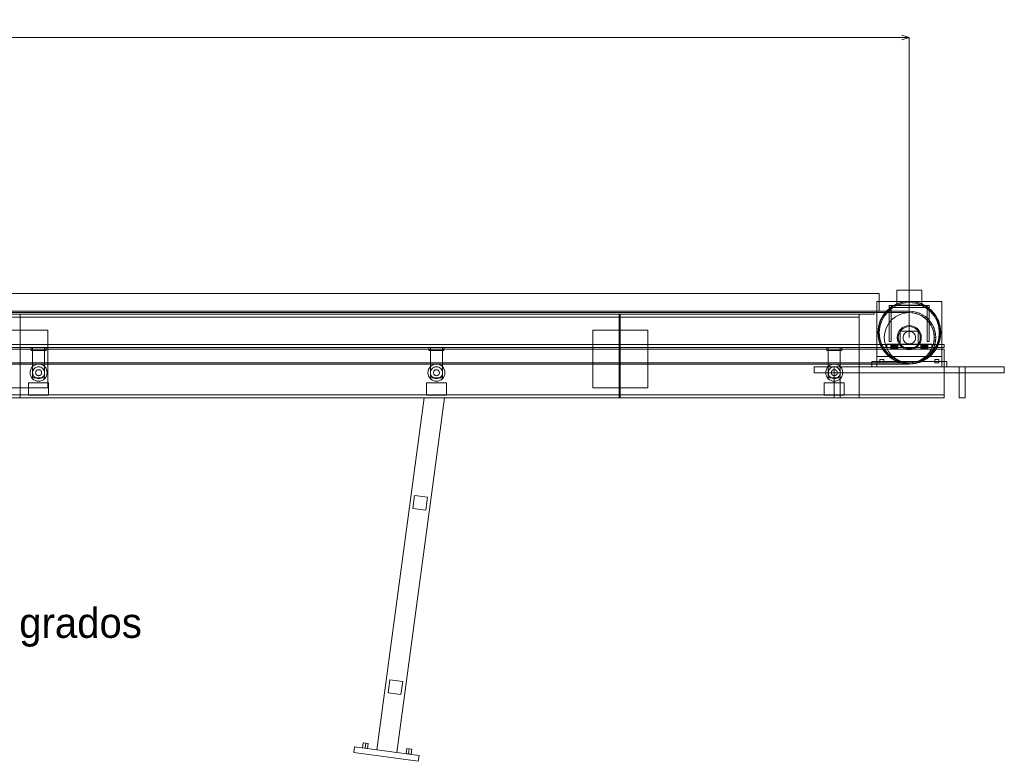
# Model space of a CAD drawing. Header units: millimetres. Extents: x -4738 to 65662, y -68080 to 6847.
# Tile 13 of 256: x 2499 to 4468, y -52347 to -50865. Entities that reach past the tile are written whole.
import ezdxf

# ---------------------------------------------------------------- set-up
doc = ezdxf.new("R2010")
doc.units = ezdxf.units.MM
for name, color, linetype, lineweight in [('COTAS_P', 1, 'Continuous', 0), ('R27_C09_CONJUNTO', 7, 'Continuous', 0), ('TEXTOS', 4, 'Continuous', 0)]:
    doc.layers.add(name, color=color, linetype=linetype, lineweight=lineweight)
doc.dimstyles.new('R19_10', dxfattribs={"dimtxt": 25, "dimasz": 15, "dimexe": 15, "dimexo": 8, "dimgap": 10, "dimtad": 1, "dimtih": 1, "dimtoh": 1, "dimdsep": 46, "dimcen": 0.09, "dimadec": 0, "dimazin": 0, "dimtfac": 1, "dimtdec": 4, "dimtofl": 0, "dimtmove": 0, "dimatfit": 3, "dimfxl": 1, "dimtolj": 1, "dimtzin": 0, "dimarcsym": 0})

# ---------------------------------------------------------------- blocks, each defined once
blk = doc.blocks.new('DIM_R31_59')
at = {"layer": 'COTAS_P'}
for p, q in [((0, -50900), (15, -50895.5)), ((0, -51500), (0, -50900)), ((0, -50900), (4278.1, -50900)), ((0, -50900), (15, -50904.5)), ((4278.1, -50900), (4263.1, -50895.5)), ((4278.1, -50900), (4263.1, -50904.5)), ((4278.1, -51500), (4278.1, -50900))]:
    blk.add_line(p, q, dxfattribs=at)
blk.add_text('4278.14 P', height=25, dxfattribs=at).set_placement((2139.1, -50890))

msp = doc.modelspace()

# ---------------------------------------------------------------- linework, layer by layer
at = {"layer": 'R27_C09_CONJUNTO'}
for p, q in [((60, -51412), (4218.142, -51412)), ((4218.142, -51447), (4218.142, -51412)), ((4253.142, -51405), (4303.142, -51405)), ((4253.142, -51405), (4253.142, -51435)), ((4303.142, -51435), (4303.142, -51405)), ((4213.142, -51428), (4343.142, -51428)), ((4213.142, -51428), (4213.142, -51538)), ((4243.141, -51437.617), (4254.033, -51431.796)), ((4243.697, -51438.449), (4254.416, -51432.719)), ((4254.033, -51431.796), (4265.851, -51428.211)), ((4254.416, -51432.719), (4266.047, -51429.191)), ((4255.181, -51434.567), (4266.437, -51431.153)), ((4265.851, -51428.211), (4278.142, -51427)), ((4266.047, -51429.191), (4278.142, -51428)), ((4266.437, -51431.153), (4278.142, -51430)), ((4278.142, -51427), (4290.433, -51428.211)), ((4278.142, -51428), (4290.238, -51429.191)), ((4278.142, -51430), (4289.848, -51431.153)), ((4289.848, -51431.153), (4301.103, -51434.567)), ((4290.238, -51429.191), (4301.868, -51432.719)), ((4290.433, -51428.211), (4302.251, -51431.796)), ((4301.868, -51432.719), (4312.587, -51438.449)), ((4302.251, -51431.796), (4313.143, -51437.617)), ((4343.142, -51538), (4343.142, -51428)), ((0, -51447), (4278.142, -51447)), ((4278.142, -51447), (0, -51447)), ((0, -51450), (4278.142, -51450)), ((4278.142, -51450), (0, -51450)), ((60, -51447), (4218.142, -51447)), ((70, -51450), (4208.142, -51450)), ((70, -51453), (4208.142, -51453)), ((100, -51453), (4178.142, -51453)), ((2500, -51453), (3698, -51453)), ((2500, -51453), (2500, -51620)), ((2500, -51453), (2500, -51459)), ((3698, -51620), (3698, -51453)), ((3698, -51459), (3698, -51453)), ((3700, -51453), (4178.142, -51453)), ((3700, -51453), (3700, -51620)), ((3700, -51453), (3700, -51459)), ((4178.142, -51620), (4178.142, -51453)), ((4178.142, -51459), (4178.142, -51453)), ((4208.142, -51453), (4208.142, -51450)), ((4225.76, -51454.999), (4233.594, -51445.452)), ((4226.591, -51455.555), (4234.301, -51446.159)), ((4228.254, -51456.666), (4235.716, -51447.574)), ((4233.594, -51445.452), (4243.141, -51437.617)), ((4234.301, -51446.159), (4243.697, -51438.449)), ((4235.716, -51447.574), (4244.808, -51440.112)), ((4238.142, -51436), (4242.142, -51436)), ((4238.142, -51436), (4238.142, -51508)), ((4238.142, -51436), (4318.142, -51436)), ((4238.142, -51436), (4238.142, -51440)), ((4238.142, -51440), (4318.142, -51440)), ((4242.142, -51508), (4242.142, -51436)), ((4244.808, -51440.112), (4255.181, -51434.567)), ((4253.142, -51435), (4303.142, -51435)), ((4259.008, -51453.806), (4268.388, -51450.961)), ((4268.388, -51450.961), (4278.142, -51450)), ((4278.142, -51450), (4278.142, -51447)), ((4278.142, -51447), (4285.06, -51447.453)), ((4278.142, -51450), (4287.897, -51450.961)), ((4284.668, -51450.428), (4278.142, -51450)), ((4284.668, -51450.428), (4285.06, -51447.453)), ((4291.083, -51451.704), (4284.668, -51450.428)), ((4285.06, -51447.453), (4291.86, -51448.806)), ((4287.897, -51450.961), (4297.276, -51453.806)), ((4291.083, -51451.704), (4291.86, -51448.806)), ((4297.276, -51453.806), (4291.083, -51451.704)), ((4291.86, -51448.806), (4298.424, -51451.034)), ((4297.276, -51453.806), (4298.424, -51451.034)), ((4298.424, -51451.034), (4304.642, -51454.101)), ((4301.103, -51434.567), (4311.476, -51440.112)), ((4311.476, -51440.112), (4320.569, -51447.574)), ((4312.587, -51438.449), (4321.983, -51446.159)), ((4313.143, -51437.617), (4322.69, -51445.452)), ((4314.142, -51436), (4318.142, -51436)), ((4314.142, -51436), (4314.142, -51508)), ((4318.142, -51508), (4318.142, -51436)), ((4318.142, -51440), (4318.142, -51436)), ((4320.569, -51447.574), (4328.03, -51456.666)), ((4321.983, -51446.159), (4329.693, -51455.555)), ((4322.69, -51445.452), (4330.525, -51454.999)), ((100, -51459), (4178.142, -51459)), ((2500, -51459), (3698, -51459)), ((3700, -51459), (4178.142, -51459)), ((4216.353, -51477.709), (4219.938, -51465.891)), ((4217.333, -51477.904), (4220.862, -51466.274)), ((4219.295, -51478.295), (4222.709, -51467.039)), ((4219.938, -51465.891), (4225.76, -51454.999)), ((4220.862, -51466.274), (4226.591, -51455.555)), ((4222.709, -51467.039), (4228.254, -51456.666)), ((4231.948, -51480.866), (4236.569, -51472.221)), ((4236.569, -51472.221), (4242.787, -51464.645)), ((4242.787, -51464.645), (4250.364, -51458.427)), ((4250.364, -51458.427), (4259.008, -51453.806)), ((4297.276, -51453.806), (4305.921, -51458.427)), ((4303.142, -51456.699), (4297.276, -51453.806)), ((4303.142, -51456.699), (4304.642, -51454.101)), ((4308.58, -51460.332), (4303.142, -51456.699)), ((4304.642, -51454.101), (4310.406, -51457.952)), ((4305.921, -51458.427), (4313.497, -51464.645)), ((4308.58, -51460.332), (4310.406, -51457.952)), ((4313.497, -51464.645), (4308.58, -51460.332)), ((4310.406, -51457.952), (4315.619, -51462.523)), ((4313.497, -51464.645), (4315.619, -51462.523)), ((4313.497, -51464.645), (4319.716, -51472.221)), ((4317.81, -51469.562), (4313.497, -51464.645)), ((4315.619, -51462.523), (4320.19, -51467.736)), ((4317.81, -51469.562), (4320.19, -51467.736)), ((4321.443, -51475), (4317.81, -51469.562)), ((4319.716, -51472.221), (4324.336, -51480.866)), ((4320.19, -51467.736), (4324.041, -51473.5)), ((4328.03, -51456.666), (4333.575, -51467.039)), ((4329.693, -51455.555), (4335.423, -51466.274)), ((4330.525, -51454.999), (4336.347, -51465.891)), ((4333.575, -51467.039), (4336.989, -51478.295)), ((4335.423, -51466.274), (4338.951, -51477.904)), ((4336.347, -51465.891), (4339.932, -51477.709)), ((2445, -51485), (2555, -51485)), ((2555, -51600), (2555, -51485)), ((3645, -51485), (3755, -51485)), ((3645, -51485), (3645, -51600)), ((3755, -51600), (3755, -51485)), ((4215.142, -51490), (4216.353, -51477.709)), ((4216.353, -51502.291), (4215.142, -51490)), ((4216.142, -51490), (4217.333, -51477.904)), ((4217.333, -51502.096), (4216.142, -51490)), ((4218.142, -51490), (4219.295, -51478.295)), ((4219.295, -51501.705), (4218.142, -51490)), ((4228.142, -51500), (4229.103, -51490.245)), ((4229.103, -51490.245), (4231.948, -51480.866)), ((4254.603, -51495.318), (4255.969, -51490.816)), ((4255.969, -51490.816), (4258.187, -51486.666)), ((4256.565, -51495.708), (4257.817, -51491.581)), ((4257.817, -51491.581), (4259.85, -51487.777)), ((4258.187, -51486.666), (4261.172, -51483.029)), ((4259.85, -51487.777), (4262.586, -51484.444)), ((4260.142, -51487), (4296.142, -51487)), ((4260.142, -51487), (4260.142, -51513)), ((4261.172, -51483.029), (4264.808, -51480.045)), ((4262.586, -51484.444), (4265.92, -51481.708)), ((4264.808, -51480.045), (4268.958, -51477.827)), ((4265.92, -51481.708), (4269.723, -51479.675)), ((4266.594, -51495.216), (4267.749, -51493.055)), ((4267.749, -51493.055), (4269.303, -51491.161)), ((4268.958, -51477.827), (4273.46, -51476.461)), ((4269.303, -51491.161), (4271.197, -51489.607)), ((4269.723, -51479.675), (4273.85, -51478.423)), ((4271.197, -51489.607), (4273.359, -51488.452)), ((4273.359, -51488.452), (4275.703, -51487.74)), ((4273.46, -51476.461), (4278.142, -51476)), ((4273.85, -51478.423), (4278.142, -51478)), ((4275.703, -51487.74), (4278.142, -51487.5)), ((4278.142, -51476), (4282.824, -51476.461)), ((4278.142, -51478), (4282.434, -51478.423)), ((4278.142, -51487.5), (4280.581, -51487.74)), ((4280.581, -51487.74), (4282.926, -51488.452)), ((4282.434, -51478.423), (4286.561, -51479.675)), ((4282.824, -51476.461), (4287.327, -51477.827)), ((4282.926, -51488.452), (4285.087, -51489.607)), ((4285.087, -51489.607), (4286.981, -51491.161)), ((4286.561, -51479.675), (4290.365, -51481.708)), ((4286.981, -51491.161), (4288.535, -51493.055)), ((4287.327, -51477.827), (4291.476, -51480.045)), ((4288.535, -51493.055), (4289.691, -51495.216)), ((4290.365, -51481.708), (4293.698, -51484.444)), ((4291.476, -51480.045), (4295.113, -51483.029)), ((4293.698, -51484.444), (4296.434, -51487.777)), ((4295.113, -51483.029), (4298.097, -51486.666)), ((4296.142, -51513), (4296.142, -51487)), ((4296.434, -51487.777), (4298.467, -51491.581)), ((4298.097, -51486.666), (4300.315, -51490.816)), ((4298.467, -51491.581), (4299.719, -51495.708)), ((4300.315, -51490.816), (4301.681, -51495.318)), ((4321.443, -51475), (4324.041, -51473.5)), ((4324.336, -51480.866), (4321.443, -51475)), ((4324.041, -51473.5), (4327.108, -51479.718)), ((4324.336, -51480.866), (4327.108, -51479.718)), ((4324.336, -51480.866), (4327.181, -51490.245)), ((4326.438, -51487.059), (4324.336, -51480.866)), ((4326.438, -51487.059), (4329.336, -51486.283)), ((4327.714, -51493.474), (4326.438, -51487.059)), ((4327.108, -51479.718), (4329.336, -51486.283)), ((4327.181, -51490.245), (4328.142, -51500)), ((4329.336, -51486.283), (4330.689, -51493.082)), ((4336.989, -51478.295), (4338.142, -51490)), ((4338.142, -51490), (4336.989, -51501.705)), ((4338.951, -51477.904), (4340.142, -51490)), ((4340.142, -51490), (4338.951, -51502.096)), ((4339.932, -51477.709), (4341.142, -51490)), ((4341.142, -51490), (4339.932, -51502.291)), ((4219.938, -51514.109), (4216.353, -51502.291)), ((4220.862, -51513.726), (4217.333, -51502.096)), ((4222.709, -51512.961), (4219.295, -51501.705)), ((4229.103, -51509.755), (4228.142, -51500)), ((4231.948, -51519.134), (4229.103, -51509.755)), ((4238.142, -51508), (4242.142, -51508)), ((4254.142, -51500), (4254.603, -51495.318)), ((4254.603, -51504.682), (4254.142, -51500)), ((4255.969, -51509.184), (4254.603, -51504.682)), ((4258.187, -51513.334), (4255.969, -51509.184)), ((4256.142, -51500), (4256.565, -51495.708)), ((4256.565, -51504.292), (4256.142, -51500)), ((4257.817, -51508.419), (4256.565, -51504.292)), ((4259.85, -51512.223), (4257.817, -51508.419)), ((4262.586, -51515.556), (4259.85, -51512.223)), ((4265.642, -51500), (4265.882, -51497.561)), ((4265.882, -51502.439), (4265.642, -51500)), ((4265.882, -51497.561), (4266.594, -51495.216)), ((4266.594, -51504.784), (4265.882, -51502.439)), ((4267.749, -51506.945), (4266.594, -51504.784)), ((4269.303, -51508.839), (4267.749, -51506.945)), ((4271.197, -51510.393), (4269.303, -51508.839)), ((4273.359, -51511.548), (4271.197, -51510.393)), ((4275.703, -51512.26), (4273.359, -51511.548)), ((4278.142, -51512.5), (4275.703, -51512.26)), ((4280.581, -51512.26), (4278.142, -51512.5)), ((4282.926, -51511.548), (4280.581, -51512.26)), ((4285.087, -51510.393), (4282.926, -51511.548)), ((4286.981, -51508.839), (4285.087, -51510.393)), ((4288.535, -51506.945), (4286.981, -51508.839)), ((4289.691, -51504.784), (4288.535, -51506.945)), ((4289.691, -51495.216), (4290.402, -51497.561)), ((4290.402, -51502.439), (4289.691, -51504.784)), ((4290.402, -51497.561), (4290.642, -51500)), ((4290.642, -51500), (4290.402, -51502.439)), ((4296.434, -51512.223), (4293.698, -51515.556)), ((4298.467, -51508.419), (4296.434, -51512.223)), ((4300.315, -51509.184), (4298.097, -51513.334)), ((4299.719, -51504.292), (4298.467, -51508.419)), ((4299.719, -51495.708), (4300.142, -51500)), ((4300.142, -51500), (4299.719, -51504.292)), ((4301.681, -51504.682), (4300.315, -51509.184)), ((4301.681, -51495.318), (4302.142, -51500)), ((4302.142, -51500), (4301.681, -51504.682)), ((4314.142, -51508), (4318.142, -51508)), ((4327.181, -51509.755), (4324.336, -51519.134)), ((4326.438, -51512.941), (4327.714, -51506.526)), ((4328.142, -51500), (4327.181, -51509.755)), ((4327.714, -51493.474), (4330.689, -51493.082)), ((4328.142, -51500), (4327.714, -51493.474)), ((4327.714, -51506.526), (4328.142, -51500)), ((4327.714, -51506.526), (4330.689, -51506.918)), ((4328.142, -51500), (4331.142, -51500)), ((4330.689, -51506.918), (4329.336, -51513.717)), ((4330.689, -51493.082), (4331.142, -51500)), ((4331.142, -51500), (4330.689, -51506.918)), ((4336.989, -51501.705), (4333.575, -51512.961)), ((4338.951, -51502.096), (4335.423, -51513.726)), ((4339.932, -51502.291), (4336.347, -51514.109)), ((-70, -51514), (4348.142, -51514)), ((-70, -51520), (4348.142, -51520)), ((-70, -51523), (4348.142, -51523)), ((2521.885, -51520), (2551.885, -51520)), ((2521.885, -51520), (2521.885, -51526)), ((2521.885, -51526), (2551.885, -51526)), ((2524.885, -51520), (2548.885, -51520)), ((2524.885, -51520), (2524.885, -51580)), ((2548.885, -51580), (2548.885, -51520)), ((2551.885, -51526), (2551.885, -51520)), ((3317.514, -51520), (3347.514, -51520)), ((3317.514, -51520), (3317.514, -51526)), ((3317.514, -51526), (3347.514, -51526)), ((3320.514, -51520), (3344.514, -51520)), ((3320.514, -51520), (3320.514, -51580)), ((3344.514, -51580), (3344.514, -51520)), ((3347.514, -51526), (3347.514, -51520)), ((4113.142, -51520), (4143.142, -51520)), ((4113.142, -51520), (4113.142, -51526)), ((4113.142, -51526), (4143.142, -51526)), ((4116.142, -51520), (4140.142, -51520)), ((4116.142, -51520), (4116.142, -51580)), ((4140.142, -51580), (4140.142, -51520)), ((4143.142, -51526), (4143.142, -51520)), ((4225.76, -51525.001), (4219.938, -51514.109)), ((4226.591, -51524.445), (4220.862, -51513.726)), ((4228.254, -51523.334), (4222.709, -51512.961)), ((4233.594, -51534.548), (4225.76, -51525.001)), ((4234.301, -51533.841), (4226.591, -51524.445)), ((4235.716, -51532.426), (4228.254, -51523.334)), ((4236.569, -51527.779), (4231.948, -51519.134)), ((4233.142, -51513), (4323.142, -51513)), ((4233.142, -51513), (4233.142, -51523)), ((4233.142, -51523), (4323.142, -51523)), ((4244.808, -51539.888), (4235.716, -51532.426)), ((4242.787, -51535.355), (4236.569, -51527.779)), ((4241.142, -51513.077), (4241.142, -51513)), ((4241.142, -51513), (4255.142, -51513)), ((4241.142, -51513.304), (4241.142, -51513.077)), ((4241.142, -51513.077), (4255.142, -51513.077)), ((4241.142, -51513.674), (4241.142, -51513.304)), ((4241.142, -51513.304), (4255.142, -51513.304)), ((4241.142, -51514.172), (4241.142, -51513.674)), ((4241.142, -51513.674), (4255.142, -51513.674)), ((4241.142, -51514.778), (4241.142, -51514.172)), ((4241.142, -51514.172), (4255.142, -51514.172)), ((4241.142, -51515.469), (4241.142, -51514.778)), ((4241.142, -51514.778), (4255.142, -51514.778)), ((4241.142, -51516.22), (4241.142, -51515.469)), ((4241.142, -51515.469), (4255.142, -51515.469)), ((4241.142, -51517), (4241.142, -51516.22)), ((4241.142, -51516.22), (4255.142, -51516.22)), ((4241.142, -51517.78), (4241.142, -51517)), ((4255.142, -51517), (4241.142, -51517)), ((4241.142, -51517.78), (4241.142, -51518.531)), ((4241.142, -51517.78), (4255.142, -51517.78)), ((4241.142, -51518.531), (4241.142, -51519.222)), ((4241.142, -51518.531), (4255.142, -51518.531)), ((4241.142, -51519.222), (4241.142, -51519.828)), ((4241.142, -51519.222), (4255.142, -51519.222)), ((4241.142, -51519.828), (4241.142, -51520.326)), ((4241.142, -51519.828), (4255.142, -51519.828)), ((4241.142, -51520.326), (4241.142, -51520.696)), ((4241.142, -51520.326), (4255.142, -51520.326)), ((4241.142, -51520.696), (4241.142, -51520.923)), ((4241.142, -51520.696), (4255.142, -51520.696)), ((4241.142, -51520.923), (4241.142, -51521)), ((4241.142, -51520.923), (4255.142, -51520.923)), ((4241.142, -51521), (4255.142, -51521)), ((4255.142, -51513.077), (4255.142, -51513)), ((4255.142, -51513.304), (4255.142, -51513.077)), ((4255.142, -51513.674), (4255.142, -51513.304)), ((4255.142, -51514.172), (4255.142, -51513.674)), ((4255.142, -51514.778), (4255.142, -51514.172)), ((4255.142, -51515.469), (4255.142, -51514.778)), ((4255.142, -51516.22), (4255.142, -51515.469)), ((4255.142, -51517), (4255.142, -51516.22)), ((4255.142, -51517), (4255.142, -51517.78)), ((4255.142, -51517.78), (4255.142, -51518.531)), ((4255.142, -51518.531), (4255.142, -51519.222)), ((4255.142, -51519.222), (4255.142, -51519.828)), ((4255.142, -51519.828), (4255.142, -51520.326)), ((4255.142, -51520.326), (4255.142, -51520.696)), ((4255.142, -51520.696), (4255.142, -51520.923)), ((4255.142, -51520.923), (4255.142, -51521)), ((4261.172, -51516.971), (4258.187, -51513.334)), ((4260.142, -51513), (4296.142, -51513)), ((4264.808, -51519.955), (4261.172, -51516.971)), ((4265.92, -51518.292), (4262.586, -51515.556)), ((4268.958, -51522.173), (4264.808, -51519.955)), ((4269.723, -51520.325), (4265.92, -51518.292)), ((4273.46, -51523.539), (4268.958, -51522.173)), ((4273.85, -51521.577), (4269.723, -51520.325)), ((4278.142, -51524), (4273.46, -51523.539)), ((4278.142, -51522), (4273.85, -51521.577)), ((4282.434, -51521.577), (4278.142, -51522)), ((4282.824, -51523.539), (4278.142, -51524)), ((4286.561, -51520.325), (4282.434, -51521.577)), ((4287.327, -51522.173), (4282.824, -51523.539)), ((4290.365, -51518.292), (4286.561, -51520.325)), ((4291.476, -51519.955), (4287.327, -51522.173)), ((4293.698, -51515.556), (4290.365, -51518.292)), ((4295.113, -51516.971), (4291.476, -51519.955)), ((4298.097, -51513.334), (4295.113, -51516.971)), ((4301.142, -51513.077), (4301.142, -51513)), ((4301.142, -51513), (4315.142, -51513)), ((4301.142, -51513.304), (4301.142, -51513.077)), ((4301.142, -51513.077), (4315.142, -51513.077)), ((4301.142, -51513.674), (4301.142, -51513.304)), ((4301.142, -51513.304), (4315.142, -51513.304)), ((4301.142, -51514.172), (4301.142, -51513.674)), ((4301.142, -51513.674), (4315.142, -51513.674)), ((4301.142, -51514.778), (4301.142, -51514.172)), ((4301.142, -51514.172), (4315.142, -51514.172)), ((4301.142, -51515.469), (4301.142, -51514.778)), ((4301.142, -51514.778), (4315.142, -51514.778)), ((4301.142, -51516.22), (4301.142, -51515.469)), ((4301.142, -51515.469), (4315.142, -51515.469)), ((4301.142, -51517), (4301.142, -51516.22)), ((4301.142, -51516.22), (4315.142, -51516.22)), ((4301.142, -51517.78), (4301.142, -51517)), ((4315.142, -51517), (4301.142, -51517)), ((4301.142, -51517.78), (4301.142, -51518.531)), ((4301.142, -51517.78), (4315.142, -51517.78)), ((4301.142, -51518.531), (4301.142, -51519.222)), ((4301.142, -51518.531), (4315.142, -51518.531)), ((4301.142, -51519.222), (4301.142, -51519.828)), ((4301.142, -51519.222), (4315.142, -51519.222)), ((4301.142, -51519.828), (4301.142, -51520.326)), ((4301.142, -51519.828), (4315.142, -51519.828)), ((4301.142, -51520.326), (4301.142, -51520.696)), ((4301.142, -51520.326), (4315.142, -51520.326)), ((4301.142, -51520.696), (4301.142, -51520.923)), ((4301.142, -51520.696), (4315.142, -51520.696)), ((4301.142, -51520.923), (4301.142, -51521)), ((4301.142, -51520.923), (4315.142, -51520.923)), ((4301.142, -51521), (4315.142, -51521)), ((4320.569, -51532.426), (4311.476, -51539.888)), ((4319.716, -51527.779), (4313.497, -51535.355)), ((4313.497, -51535.355), (4317.81, -51530.438)), ((4315.142, -51513.077), (4315.142, -51513)), ((4315.142, -51513.304), (4315.142, -51513.077)), ((4315.142, -51513.674), (4315.142, -51513.304)), ((4315.142, -51514.172), (4315.142, -51513.674)), ((4315.142, -51514.778), (4315.142, -51514.172)), ((4315.142, -51515.469), (4315.142, -51514.778)), ((4315.142, -51516.22), (4315.142, -51515.469)), ((4315.142, -51517), (4315.142, -51516.22)), ((4315.142, -51517), (4315.142, -51517.78)), ((4315.142, -51517.78), (4315.142, -51518.531)), ((4315.142, -51518.531), (4315.142, -51519.222)), ((4315.142, -51519.222), (4315.142, -51519.828)), ((4315.142, -51519.828), (4315.142, -51520.326)), ((4315.142, -51520.326), (4315.142, -51520.696)), ((4315.142, -51520.696), (4315.142, -51520.923)), ((4315.142, -51520.923), (4315.142, -51521)), ((4320.19, -51532.264), (4315.619, -51537.477)), ((4317.81, -51530.438), (4321.443, -51525)), ((4317.81, -51530.438), (4320.19, -51532.264)), ((4324.336, -51519.134), (4319.716, -51527.779)), ((4324.041, -51526.5), (4320.19, -51532.264)), ((4328.03, -51523.334), (4320.569, -51532.426)), ((4321.443, -51525), (4324.336, -51519.134)), ((4321.443, -51525), (4324.041, -51526.5)), ((4329.693, -51524.445), (4321.983, -51533.841)), ((4330.525, -51525.001), (4322.69, -51534.548)), ((4323.142, -51523), (4323.142, -51513)), ((4327.108, -51520.282), (4324.041, -51526.5)), ((4324.336, -51519.134), (4326.438, -51512.941)), ((4324.336, -51519.134), (4327.108, -51520.282)), ((4326.438, -51512.941), (4329.336, -51513.717)), ((4329.336, -51513.717), (4327.108, -51520.282)), ((4333.575, -51512.961), (4328.03, -51523.334)), ((4335.423, -51513.726), (4329.693, -51524.445)), ((4336.347, -51514.109), (4330.525, -51525.001)), ((4348.142, -51520), (4348.142, -51514)), ((4348.142, -51620), (4348.142, -51523)), ((0, -51550), (4278.142, -51550)), ((4278.142, -51550), (0, -51550)), ((4203.142, -51548), (4353.142, -51548)), ((4203.142, -51548), (4203.142, -51558)), ((4213.142, -51538), (4343.142, -51538)), ((4213.142, -51538), (4213.142, -51558)), ((4219.142, -51544), (4227.142, -51544)), ((4219.142, -51544), (4219.142, -51550)), ((4219.142, -51550), (4227.142, -51550)), ((4227.142, -51550), (4227.142, -51544)), ((4243.141, -51542.383), (4233.594, -51534.548)), ((4243.697, -51541.551), (4234.301, -51533.841)), ((4250.364, -51541.573), (4242.787, -51535.355)), ((4254.033, -51548.204), (4243.141, -51542.383)), ((4254.416, -51547.281), (4243.697, -51541.551)), ((4255.181, -51545.433), (4244.808, -51539.888)), ((4259.008, -51546.194), (4250.364, -51541.573)), ((4265.851, -51551.789), (4254.033, -51548.204)), ((4266.047, -51550.809), (4254.416, -51547.281)), ((4266.437, -51548.847), (4255.181, -51545.433)), ((4268.388, -51549.039), (4259.008, -51546.194)), ((4278.142, -51553), (4265.851, -51551.789)), ((4278.142, -51552), (4266.047, -51550.809)), ((4278.142, -51550), (4266.437, -51548.847)), ((4278.142, -51550), (4268.388, -51549.039)), ((4289.848, -51548.847), (4278.142, -51550)), ((4287.897, -51549.039), (4278.142, -51550)), ((4278.142, -51550), (4284.668, -51549.572)), ((4278.142, -51553), (4278.142, -51550)), ((4290.238, -51550.809), (4278.142, -51552)), ((4290.433, -51551.789), (4278.142, -51553)), ((4284.668, -51549.572), (4291.083, -51548.296)), ((4284.668, -51549.572), (4285.06, -51552.547)), ((4291.86, -51551.194), (4285.06, -51552.547)), ((4297.276, -51546.194), (4287.897, -51549.039)), ((4301.103, -51545.433), (4289.848, -51548.847)), ((4301.868, -51547.281), (4290.238, -51550.809)), ((4302.251, -51548.204), (4290.433, -51551.789)), ((4291.083, -51548.296), (4297.276, -51546.194)), ((4291.083, -51548.296), (4291.86, -51551.194)), ((4298.424, -51548.966), (4291.86, -51551.194)), ((4305.921, -51541.573), (4297.276, -51546.194)), ((4297.276, -51546.194), (4303.142, -51543.301)), ((4297.276, -51546.194), (4298.424, -51548.966)), ((4304.642, -51545.899), (4298.424, -51548.966)), ((4311.476, -51539.888), (4301.103, -51545.433)), ((4312.587, -51541.551), (4301.868, -51547.281)), ((4313.143, -51542.383), (4302.251, -51548.204)), ((4303.142, -51543.301), (4308.58, -51539.668)), ((4303.142, -51543.301), (4304.642, -51545.899)), ((4310.406, -51542.048), (4304.642, -51545.899)), ((4313.497, -51535.355), (4305.921, -51541.573)), ((4308.58, -51539.668), (4313.497, -51535.355)), ((4308.58, -51539.668), (4310.406, -51542.048)), ((4315.619, -51537.477), (4310.406, -51542.048)), ((4321.983, -51533.841), (4312.587, -51541.551)), ((4322.69, -51534.548), (4313.143, -51542.383)), ((4313.497, -51535.355), (4315.619, -51537.477)), ((4329.142, -51544), (4337.142, -51544)), ((4329.142, -51544), (4329.142, -51550)), ((4329.142, -51550), (4337.142, -51550)), ((4337.142, -51550), (4337.142, -51544)), ((4343.142, -51558), (4343.142, -51538)), ((4353.142, -51558), (4353.142, -51548)), ((0, -51553), (4278.142, -51553)), ((4278.142, -51553), (0, -51553)), ((2519.885, -51570), (2520.212, -51566.683)), ((2520.212, -51573.317), (2519.885, -51570)), ((2520.212, -51566.683), (2521.179, -51563.494)), ((2521.179, -51563.494), (2522.75, -51560.555)), ((2522.75, -51560.555), (2524.864, -51557.979)), ((2524.864, -51557.979), (2527.441, -51555.865)), ((2524.885, -51570), (2525.116, -51567.659)), ((2525.116, -51572.341), (2524.885, -51570)), ((2525.116, -51567.659), (2525.799, -51565.408)), ((2525.799, -51565.408), (2526.908, -51563.333)), ((2526.908, -51563.333), (2528.4, -51561.515)), ((2527.441, -51555.865), (2530.38, -51554.294)), ((2528.4, -51561.515), (2530.218, -51560.022)), ((2530.218, -51560.022), (2532.293, -51558.913)), ((2530.38, -51554.294), (2533.569, -51553.327)), ((2530.885, -51570), (2531.001, -51568.829)), ((2531.001, -51571.171), (2530.885, -51570)), ((2531.001, -51568.829), (2531.342, -51567.704)), ((2531.342, -51572.296), (2531.001, -51571.171)), ((2531.342, -51567.704), (2531.896, -51566.667)), ((2531.896, -51566.667), (2532.643, -51565.757)), ((2532.293, -51558.913), (2534.544, -51558.231)), ((2532.643, -51565.757), (2533.552, -51565.011)), ((2533.552, -51565.011), (2534.589, -51564.457)), ((2533.569, -51553.327), (2536.885, -51553)), ((2534.544, -51558.231), (2536.885, -51558)), ((2534.589, -51564.457), (2535.715, -51564.115)), ((2535.715, -51564.115), (2536.885, -51564)), ((2536.885, -51553), (2540.202, -51553.327)), ((2536.885, -51558), (2539.226, -51558.231)), ((2536.885, -51564), (2538.056, -51564.115)), ((2538.056, -51564.115), (2539.181, -51564.457)), ((2539.181, -51564.457), (2540.219, -51565.011)), ((2539.226, -51558.231), (2541.477, -51558.913)), ((2540.202, -51553.327), (2543.391, -51554.294)), ((2540.219, -51565.011), (2541.128, -51565.757)), ((2541.128, -51565.757), (2541.874, -51566.667)), ((2541.477, -51558.913), (2543.552, -51560.022)), ((2541.874, -51566.667), (2542.429, -51567.704)), ((2542.429, -51567.704), (2542.77, -51568.829)), ((2542.77, -51571.171), (2542.429, -51572.296)), ((2542.77, -51568.829), (2542.885, -51570)), ((2542.885, -51570), (2542.77, -51571.171)), ((2543.391, -51554.294), (2546.33, -51555.865)), ((2543.552, -51560.022), (2545.371, -51561.515)), ((2545.371, -51561.515), (2546.863, -51563.333)), ((2546.33, -51555.865), (2548.906, -51557.979)), ((2546.863, -51563.333), (2547.972, -51565.408)), ((2547.972, -51565.408), (2548.655, -51567.659)), ((2548.655, -51567.659), (2548.885, -51570)), ((2548.885, -51570), (2548.655, -51572.341)), ((2548.906, -51557.979), (2551.02, -51560.555)), ((2551.02, -51560.555), (2552.591, -51563.494)), ((2552.591, -51563.494), (2553.559, -51566.683)), ((2553.559, -51566.683), (2553.885, -51570)), ((2553.885, -51570), (2553.559, -51573.317)), ((3315.514, -51570), (3315.84, -51566.683)), ((3315.84, -51573.317), (3315.514, -51570)), ((3315.84, -51566.683), (3316.808, -51563.494)), ((3316.808, -51563.494), (3318.379, -51560.555)), ((3318.379, -51560.555), (3320.493, -51557.979)), ((3320.493, -51557.979), (3323.069, -51555.865)), ((3320.514, -51570), (3320.744, -51567.659)), ((3320.744, -51572.341), (3320.514, -51570)), ((3320.744, -51567.659), (3321.427, -51565.408)), ((3321.427, -51565.408), (3322.536, -51563.333)), ((3322.536, -51563.333), (3324.028, -51561.515)), ((3323.069, -51555.865), (3326.008, -51554.294)), ((3324.028, -51561.515), (3325.847, -51560.022)), ((3325.847, -51560.022), (3327.921, -51558.913)), ((3326.008, -51554.294), (3329.197, -51553.327)), ((3326.514, -51570), (3326.629, -51568.829)), ((3326.629, -51571.171), (3326.514, -51570)), ((3326.629, -51568.829), (3326.97, -51567.704)), ((3326.97, -51572.296), (3326.629, -51571.171)), ((3326.97, -51567.704), (3327.525, -51566.667)), ((3327.525, -51566.667), (3328.271, -51565.757)), ((3327.921, -51558.913), (3330.173, -51558.231)), ((3328.271, -51565.757), (3329.18, -51565.011)), ((3329.18, -51565.011), (3330.218, -51564.457)), ((3329.197, -51553.327), (3332.514, -51553)), ((3330.173, -51558.231), (3332.514, -51558)), ((3330.218, -51564.457), (3331.343, -51564.115)), ((3331.343, -51564.115), (3332.514, -51564)), ((3332.514, -51553), (3335.83, -51553.327)), ((3332.514, -51558), (3334.855, -51558.231)), ((3332.514, -51564), (3333.684, -51564.115)), ((3333.684, -51564.115), (3334.81, -51564.457)), ((3334.81, -51564.457), (3335.847, -51565.011)), ((3334.855, -51558.231), (3337.106, -51558.913)), ((3335.83, -51553.327), (3339.019, -51554.294)), ((3335.847, -51565.011), (3336.756, -51565.757)), ((3336.756, -51565.757), (3337.503, -51566.667)), ((3337.106, -51558.913), (3339.181, -51560.022)), ((3337.503, -51566.667), (3338.057, -51567.704)), ((3338.057, -51567.704), (3338.398, -51568.829)), ((3338.398, -51571.171), (3338.057, -51572.296)), ((3338.398, -51568.829), (3338.514, -51570)), ((3338.514, -51570), (3338.398, -51571.171)), ((3339.019, -51554.294), (3341.958, -51555.865)), ((3339.181, -51560.022), (3340.999, -51561.515)), ((3340.999, -51561.515), (3342.491, -51563.333)), ((3341.958, -51555.865), (3344.535, -51557.979)), ((3342.491, -51563.333), (3343.6, -51565.408)), ((3343.6, -51565.408), (3344.283, -51567.659)), ((3344.283, -51567.659), (3344.514, -51570)), ((3344.514, -51570), (3344.283, -51572.341)), ((3344.535, -51557.979), (3346.649, -51560.555)), ((3346.649, -51560.555), (3348.22, -51563.494)), ((3348.22, -51563.494), (3349.187, -51566.683)), ((3349.187, -51566.683), (3349.514, -51570)), ((3349.514, -51570), (3349.187, -51573.317)), ((4088.142, -51558), (4468.142, -51558)), ((4088.142, -51558), (4088.142, -51570)), ((4088.142, -51570), (4468.142, -51570)), ((4111.142, -51570), (4111.469, -51566.683)), ((4111.469, -51573.317), (4111.142, -51570)), ((4111.469, -51566.683), (4112.436, -51563.494)), ((4112.436, -51563.494), (4114.007, -51560.555)), ((4114.007, -51560.555), (4116.121, -51557.979)), ((4116.121, -51557.979), (4118.697, -51555.865)), ((4116.142, -51570), (4116.373, -51567.659)), ((4116.373, -51572.341), (4116.142, -51570)), ((4116.373, -51567.659), (4117.056, -51565.408)), ((4117.056, -51565.408), (4118.164, -51563.333)), ((4118.164, -51563.333), (4119.657, -51561.515)), ((4118.697, -51555.865), (4121.637, -51554.294)), ((4119.657, -51561.515), (4121.475, -51560.022)), ((4121.475, -51560.022), (4123.55, -51558.913)), ((4121.637, -51554.294), (4124.826, -51553.327)), ((4122.142, -51570), (4122.257, -51568.829)), ((4122.257, -51571.171), (4122.142, -51570)), ((4122.257, -51568.829), (4122.599, -51567.704)), ((4122.599, -51572.296), (4122.257, -51571.171)), ((4122.599, -51567.704), (4123.153, -51566.667)), ((4123.153, -51566.667), (4123.899, -51565.757)), ((4123.55, -51558.913), (4125.801, -51558.231)), ((4123.899, -51565.757), (4124.809, -51565.011)), ((4124.809, -51565.011), (4125.846, -51564.457)), ((4124.826, -51553.327), (4128.142, -51553)), ((4125.801, -51558.231), (4128.142, -51558)), ((4125.846, -51564.457), (4126.972, -51564.115)), ((4126.972, -51564.115), (4128.142, -51564)), ((4128.142, -51553), (4131.459, -51553.327)), ((4128.142, -51558), (4130.483, -51558.231)), ((4128.142, -51558), (4140.142, -51558)), ((4128.142, -51558), (4128.142, -51620)), ((4128.142, -51564), (4129.313, -51564.115)), ((4129.313, -51564.115), (4130.438, -51564.457)), ((4130.438, -51564.457), (4131.476, -51565.011)), ((4130.483, -51558.231), (4132.734, -51558.913)), ((4131.459, -51553.327), (4134.648, -51554.294)), ((4131.476, -51565.011), (4132.385, -51565.757)), ((4132.385, -51565.757), (4133.131, -51566.667)), ((4132.734, -51558.913), (4134.809, -51560.022)), ((4133.131, -51566.667), (4133.685, -51567.704)), ((4133.685, -51567.704), (4134.027, -51568.829)), ((4134.027, -51571.171), (4133.685, -51572.296)), ((4134.027, -51568.829), (4134.142, -51570)), ((4134.142, -51570), (4134.027, -51571.171)), ((4134.648, -51554.294), (4137.587, -51555.865)), ((4134.809, -51560.022), (4136.627, -51561.515)), ((4136.627, -51561.515), (4138.12, -51563.333)), ((4137.587, -51555.865), (4140.163, -51557.979)), ((4138.12, -51563.333), (4139.229, -51565.408)), ((4139.229, -51565.408), (4139.912, -51567.659)), ((4139.912, -51567.659), (4140.142, -51570)), ((4140.142, -51570), (4139.912, -51572.341)), ((4140.142, -51620), (4140.142, -51558)), ((4140.163, -51557.979), (4142.277, -51560.555)), ((4142.277, -51560.555), (4143.848, -51563.494)), ((4143.848, -51563.494), (4144.815, -51566.683)), ((4144.815, -51566.683), (4145.142, -51570)), ((4145.142, -51570), (4144.815, -51573.317)), ((4203.142, -51558), (4353.142, -51558)), ((4213.142, -51558), (4343.142, -51558)), ((4285.06, -51552.547), (4278.142, -51553)), ((4378.142, -51558), (4390.142, -51558)), ((4378.142, -51558), (4378.142, -51620)), ((4390.142, -51620), (4390.142, -51558)), ((4468.142, -51570), (4468.142, -51558)), ((2516.885, -51590), (2556.885, -51590)), ((2516.885, -51590), (2516.885, -51615)), ((2521.179, -51576.506), (2520.212, -51573.317)), ((2522.75, -51579.445), (2521.179, -51576.506)), ((2524.864, -51582.021), (2522.75, -51579.445)), ((2527.441, -51584.135), (2524.864, -51582.021)), ((2524.885, -51580), (2548.885, -51580)), ((2525.799, -51574.592), (2525.116, -51572.341)), ((2526.908, -51576.667), (2525.799, -51574.592)), ((2528.4, -51578.485), (2526.908, -51576.667)), ((2530.38, -51585.706), (2527.441, -51584.135)), ((2530.218, -51579.978), (2528.4, -51578.485)), ((2532.293, -51581.087), (2530.218, -51579.978)), ((2533.569, -51586.673), (2530.38, -51585.706)), ((2531.896, -51573.333), (2531.342, -51572.296)), ((2532.643, -51574.243), (2531.896, -51573.333)), ((2534.544, -51581.769), (2532.293, -51581.087)), ((2533.552, -51574.989), (2532.643, -51574.243)), ((2534.589, -51575.543), (2533.552, -51574.989)), ((2536.885, -51587), (2533.569, -51586.673)), ((2536.885, -51582), (2534.544, -51581.769)), ((2535.715, -51575.885), (2534.589, -51575.543)), ((2536.885, -51576), (2535.715, -51575.885)), ((2538.056, -51575.885), (2536.885, -51576)), ((2539.226, -51581.769), (2536.885, -51582)), ((2540.202, -51586.673), (2536.885, -51587)), ((2539.181, -51575.543), (2538.056, -51575.885)), ((2540.219, -51574.989), (2539.181, -51575.543)), ((2541.477, -51581.087), (2539.226, -51581.769)), ((2543.391, -51585.706), (2540.202, -51586.673)), ((2541.128, -51574.243), (2540.219, -51574.989)), ((2541.874, -51573.333), (2541.128, -51574.243)), ((2543.552, -51579.978), (2541.477, -51581.087)), ((2542.429, -51572.296), (2541.874, -51573.333)), ((2546.33, -51584.135), (2543.391, -51585.706)), ((2545.371, -51578.485), (2543.552, -51579.978)), ((2546.863, -51576.667), (2545.371, -51578.485)), ((2548.906, -51582.021), (2546.33, -51584.135)), ((2547.972, -51574.592), (2546.863, -51576.667)), ((2548.655, -51572.341), (2547.972, -51574.592)), ((2551.02, -51579.445), (2548.906, -51582.021)), ((2552.591, -51576.506), (2551.02, -51579.445)), ((2553.559, -51573.317), (2552.591, -51576.506)), ((2556.885, -51615), (2556.885, -51590)), ((3312.514, -51590), (3352.514, -51590)), ((3312.514, -51590), (3312.514, -51615)), ((3316.808, -51576.506), (3315.84, -51573.317)), ((3318.379, -51579.445), (3316.808, -51576.506)), ((3320.493, -51582.021), (3318.379, -51579.445)), ((3323.069, -51584.135), (3320.493, -51582.021)), ((3320.514, -51580), (3344.514, -51580)), ((3321.427, -51574.592), (3320.744, -51572.341)), ((3322.536, -51576.667), (3321.427, -51574.592)), ((3324.028, -51578.485), (3322.536, -51576.667)), ((3326.008, -51585.706), (3323.069, -51584.135)), ((3325.847, -51579.978), (3324.028, -51578.485)), ((3327.921, -51581.087), (3325.847, -51579.978)), ((3329.197, -51586.673), (3326.008, -51585.706)), ((3327.525, -51573.333), (3326.97, -51572.296)), ((3328.271, -51574.243), (3327.525, -51573.333)), ((3330.173, -51581.769), (3327.921, -51581.087)), ((3329.18, -51574.989), (3328.271, -51574.243)), ((3330.218, -51575.543), (3329.18, -51574.989)), ((3332.514, -51587), (3329.197, -51586.673)), ((3332.514, -51582), (3330.173, -51581.769)), ((3331.343, -51575.885), (3330.218, -51575.543)), ((3332.514, -51576), (3331.343, -51575.885)), ((3333.684, -51575.885), (3332.514, -51576)), ((3334.855, -51581.769), (3332.514, -51582)), ((3335.83, -51586.673), (3332.514, -51587)), ((3334.81, -51575.543), (3333.684, -51575.885)), ((3335.847, -51574.989), (3334.81, -51575.543)), ((3337.106, -51581.087), (3334.855, -51581.769)), ((3339.019, -51585.706), (3335.83, -51586.673)), ((3336.756, -51574.243), (3335.847, -51574.989)), ((3337.503, -51573.333), (3336.756, -51574.243)), ((3339.181, -51579.978), (3337.106, -51581.087)), ((3338.057, -51572.296), (3337.503, -51573.333)), ((3341.958, -51584.135), (3339.019, -51585.706)), ((3340.999, -51578.485), (3339.181, -51579.978)), ((3342.491, -51576.667), (3340.999, -51578.485)), ((3344.535, -51582.021), (3341.958, -51584.135)), ((3343.6, -51574.592), (3342.491, -51576.667)), ((3344.283, -51572.341), (3343.6, -51574.592)), ((3346.649, -51579.445), (3344.535, -51582.021)), ((3348.22, -51576.506), (3346.649, -51579.445)), ((3349.187, -51573.317), (3348.22, -51576.506)), ((3352.514, -51615), (3352.514, -51590)), ((4108.142, -51590), (4148.142, -51590)), ((4108.142, -51590), (4108.142, -51615)), ((4112.436, -51576.506), (4111.469, -51573.317)), ((4114.007, -51579.445), (4112.436, -51576.506)), ((4116.121, -51582.021), (4114.007, -51579.445)), ((4118.697, -51584.135), (4116.121, -51582.021)), ((4116.142, -51580), (4140.142, -51580)), ((4117.056, -51574.592), (4116.373, -51572.341)), ((4118.164, -51576.667), (4117.056, -51574.592)), ((4119.657, -51578.485), (4118.164, -51576.667)), ((4121.637, -51585.706), (4118.697, -51584.135)), ((4121.475, -51579.978), (4119.657, -51578.485)), ((4123.55, -51581.087), (4121.475, -51579.978)), ((4124.826, -51586.673), (4121.637, -51585.706)), ((4123.153, -51573.333), (4122.599, -51572.296)), ((4123.899, -51574.243), (4123.153, -51573.333)), ((4125.801, -51581.769), (4123.55, -51581.087)), ((4124.809, -51574.989), (4123.899, -51574.243)), ((4125.846, -51575.543), (4124.809, -51574.989)), ((4128.142, -51587), (4124.826, -51586.673)), ((4128.142, -51582), (4125.801, -51581.769)), ((4126.972, -51575.885), (4125.846, -51575.543)), ((4128.142, -51576), (4126.972, -51575.885)), ((4129.313, -51575.885), (4128.142, -51576)), ((4130.483, -51581.769), (4128.142, -51582)), ((4131.459, -51586.673), (4128.142, -51587)), ((4130.438, -51575.543), (4129.313, -51575.885)), ((4131.476, -51574.989), (4130.438, -51575.543)), ((4132.734, -51581.087), (4130.483, -51581.769)), ((4134.648, -51585.706), (4131.459, -51586.673)), ((4132.385, -51574.243), (4131.476, -51574.989)), ((4133.131, -51573.333), (4132.385, -51574.243)), ((4134.809, -51579.978), (4132.734, -51581.087)), ((4133.685, -51572.296), (4133.131, -51573.333)), ((4137.587, -51584.135), (4134.648, -51585.706)), ((4136.627, -51578.485), (4134.809, -51579.978)), ((4138.12, -51576.667), (4136.627, -51578.485)), ((4140.163, -51582.021), (4137.587, -51584.135)), ((4139.229, -51574.592), (4138.12, -51576.667)), ((4139.912, -51572.341), (4139.229, -51574.592)), ((4142.277, -51579.445), (4140.163, -51582.021)), ((4143.848, -51576.506), (4142.277, -51579.445)), ((4144.815, -51573.317), (4143.848, -51576.506)), ((4148.142, -51615), (4148.142, -51590)), ((2445, -51600), (2555, -51600)), ((3645, -51600), (3755, -51600)), ((-70, -51614), (4348.142, -51614)), ((-70, -51620), (4348.142, -51620)), ((2500, -51620), (3698, -51620)), ((2516.885, -51615), (2556.885, -51615)), ((3213.391, -52323.479), (3307.962, -51620)), ((3253.034, -52328.809), (3348.322, -51620)), ((3348.322, -51620), (3307.962, -51620)), ((3312.514, -51615), (3352.514, -51615)), ((3700, -51620), (4178.142, -51620)), ((4108.142, -51615), (4148.142, -51615)), ((4128.142, -51620), (4140.142, -51620)), ((4348.142, -51620), (4348.142, -51614)), ((4378.142, -51620), (4390.142, -51620)), ((3288.762, -51815.362), (3285.298, -51841.13)), ((3288.762, -51815.362), (3314.53, -51818.826)), ((3311.066, -51844.594), (3314.53, -51818.826)), ((3285.298, -51841.13), (3311.066, -51844.594)), ((3239.212, -52183.942), (3235.748, -52209.71)), ((3239.212, -52183.942), (3264.98, -52187.406)), ((3261.516, -52213.175), (3264.98, -52187.406)), ((3235.748, -52209.71), (3261.516, -52213.175)), ((3167.193, -52329.377), (3168.792, -52317.484)), ((3297.633, -52334.804), (3168.792, -52317.484)), ((3184.455, -52319.589), (3185.787, -52309.678)), ((3189.605, -52320.282), (3184.455, -52319.589)), ((3190.937, -52310.371), (3185.787, -52309.678)), ((3190.937, -52310.371), (3189.605, -52320.282)), ((3190.937, -52310.371), (3196.087, -52311.063)), ((3194.755, -52320.974), (3196.087, -52311.063)), ((3296.034, -52346.697), (3167.193, -52329.377)), ((3194.755, -52320.974), (3189.605, -52320.282)), ((3253.034, -52328.809), (3213.391, -52323.479)), ((3271.67, -52331.314), (3273.003, -52321.403)), ((3276.82, -52332.006), (3271.67, -52331.314)), ((3278.152, -52322.095), (3273.003, -52321.403)), ((3278.152, -52322.095), (3276.82, -52332.006)), ((3281.97, -52332.699), (3276.82, -52332.006)), ((3278.152, -52322.095), (3283.302, -52322.788)), ((3281.97, -52332.699), (3283.302, -52322.788)), ((3296.034, -52346.697), (3297.633, -52334.804))]:
    msp.add_line(p, q, dxfattribs=at)

# ---------------------------------------------------------------- texts
at = {"layer": 'TEXTOS'}
msp.add_text('Banda 400 / bastidor 550 / tambores 100.00 / 100.00 / pendiente 7.66 grados', height=60, dxfattribs=at).set_placement((0, -52100))

# ---------------------------------------------------------------- dimensions: what is measured, and where the dimension line sits
at = {"layer": 'COTAS_P'}
dim = msp.add_aligned_dim(p1=(0, -51500), p2=(4278.142, -51500), distance=600, text='<> P', dimstyle='R19_10', dxfattribs=at)
dim.commit()
dim.dimension.update_dxf_attribs({"geometry": 'DIM_R31_59', "text_midpoint": (2139.071, -50900)})

doc.saveas('drawing.dxf')
